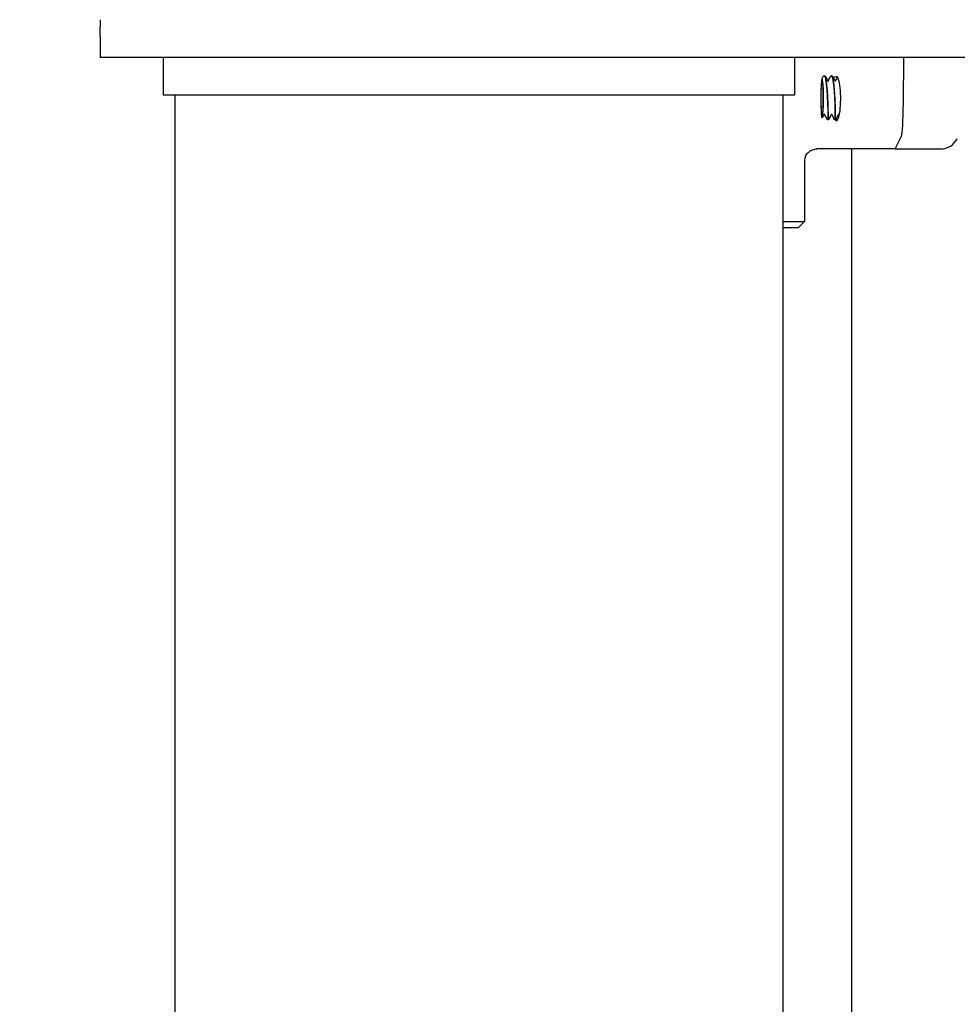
# Model space of a CAD drawing. Header units: inches. Extents: x 18 to 846, y -44 to 561.
# Tile 118 of 256: x 75 to 85, y 264 to 273. Entities that reach past the tile are written whole.
import ezdxf

# ---------------------------------------------------------------- set-up
doc = ezdxf.new("R2010")
doc.units = ezdxf.units.IN
doc.header["$LTSCALE"] = 24
doc.header["$MEASUREMENT"] = 0
doc.layers.add('Dimension (ANSI)', color=7, linetype='Continuous', lineweight=25)
doc.layers.add('Visible (ANSI)', color=7, linetype='Continuous', lineweight=30)
doc.styles.add('Note Text (ANSI)', font='tahoma.ttf')
doc.dimstyles.new('SB Fraction-16 (ANSI)', dxfattribs={"dimscale": 24, "dimtxt": 0.125, "dimasz": 0.098425, "dimexe": 0.125, "dimexo": 0.0625, "dimgap": 0.031496, "dimtad": 0, "dimtih": 1, "dimtoh": 1, "dimdec": 4, "dimrnd": 1e-08, "dimzin": 0, "dimdsep": 46, "dimlunit": 5, "dimtxsty": 'Note Text (ANSI)', "dimcen": 0.09, "dimdle": 0.393701, "dimclrd": 256, "dimclre": 256, "dimclrt": 256, "dimadec": 0, "dimazin": 3, "dimtfac": 0.96, "dimtofl": 0, "dimtmove": 0, "dimatfit": 3, "dimfxl": 1, "dimfrac": 2, "dimtolj": 1, "dimtzin": 12, "dimlwd": -1, "dimlwe": -1, "dimarcsym": 0})

# ---------------------------------------------------------------- blocks, each defined once
blk = doc.blocks.new('*D14')
at = {"layer": 'Defpoints', "color": 0, "transparency": 16777216}
for p in [(92.2741, 349.0815), (59.9824, 273.0815), (76.1941, 273.0815)]:
    blk.add_point(p, dxfattribs=at)
at = {"layer": 'Dimension (ANSI)', "transparency": 16777216}
for p, q in [((90.7741, 349.0815), (56.9824, 349.0815)), ((59.9824, 346.7193), (59.9824, 315.3968)), ((59.9824, 275.4437), (59.9824, 310.7662)), ((74.6941, 273.0815), (56.9824, 273.0815))]:
    blk.add_line(p, q, dxfattribs=at)
for points in [[(59.5887, 346.7193), (60.3761, 346.7193), (59.9824, 349.0815)], [(59.5887, 275.4437), (60.3761, 275.4437), (59.9824, 273.0815)]]:
    blk.add_solid(points, dxfattribs=at)
at = {"layer": 'Dimension (ANSI)', "transparency": 16777216, "insert": (57.8971, 314.6409), "char_height": 3, "attachment_point": 1, "style": 'Note Text (ANSI)'}
blk.add_mtext('\\A1;76', dxfattribs=at)
blk = doc.blocks.new('*D15')
at = {"layer": 'Defpoints', "color": 0, "transparency": 16777216}
for p in [(121.8191, 380.5815), (46.5863, 92.8698), (88.6941, 92.8698)]:
    blk.add_point(p, dxfattribs=at)
at = {"layer": 'Dimension (ANSI)', "transparency": 16777216}
for p, q in [((120.3191, 380.5815), (43.5863, 380.5815)), ((46.5863, 378.2193), (46.5863, 242.3754)), ((46.5863, 95.232), (46.5863, 237.0759)), ((87.1941, 92.8698), (43.5863, 92.8698))]:
    blk.add_line(p, q, dxfattribs=at)
for points in [[(46.1926, 378.2193), (46.98, 378.2193), (46.5863, 380.5815)], [(46.1926, 95.232), (46.98, 95.232), (46.5863, 92.8698)]]:
    blk.add_solid(points, dxfattribs=at)
at = {"layer": 'Dimension (ANSI)', "transparency": 16777216, "insert": (37.4463, 241.6195), "char_height": 3, "attachment_point": 1, "style": 'Note Text (ANSI)'}
blk.add_mtext('\\A1;287 11/16', dxfattribs=at)

msp = doc.modelspace()

# ---------------------------------------------------------------- linework, layer by layer
at = {"layer": 'Visible (ANSI)'}
for p, q in [((76.19412, 273.45473), (76.19412, 273.38442)), ((76.19412, 273.28855), (76.19412, 273.38442)), ((76.19412, 273.28855), (76.19412, 273.0815)), ((76.81912, 273.0815), (76.19412, 273.0815)), ((76.81912, 273.0815), (76.81912, 272.7065)), ((83.06912, 273.0815), (76.81912, 273.0815)), ((92.19412, 273.0815), (83.06912, 273.0815)), ((83.06912, 273.0815), (83.06912, 272.7065)), ((84.14629, 272.62484), (84.15014, 273.0815)), ((84.14629, 272.62484), (84.15014, 273.0815)), ((83.36425, 272.90025), (83.36358, 272.90025)), ((83.43561, 272.90025), (83.43494, 272.90025)), ((83.06912, 272.7065), (76.81912, 272.7065)), ((76.93412, 272.7065), (76.93412, 255.2065)), ((82.95412, 272.7065), (82.95412, 255.2065)), ((83.39993, 272.46275), (83.39926, 272.46275)), ((83.47128, 272.46275), (83.47062, 272.46275)), ((84.06536, 272.17525), (84.1259, 272.3026)), ((84.06536, 272.17525), (84.1259, 272.3026)), ((84.06536, 272.17525), (83.29055, 272.17525)), ((83.63162, 272.17525), (83.63162, 259.2065)), ((84.06536, 272.17525), (84.5139, 272.17525)), ((83.16787, 272.0584), (83.16787, 271.4565)), ((82.95412, 271.4565), (83.16787, 271.4565)), ((83.10537, 271.394), (83.16787, 271.4565)), ((83.10537, 271.394), (82.95412, 271.394))]:
    msp.add_line(p, q, dxfattribs=at)
for centre, major_axis, ratio, start_param, end_param in [((83.48335, 272.67432), (0, 0.21875), 0.1946665, 2.8820452, 6.1722949), ((83.34263, 272.6815), (0, -0.21875), 0.0632779, 4.9864761, 5.0452233), ((84.12277, 272.67432), (0, -0.375), 0.0632779, 0.1323424, 1.438454), ((84.12277, 272.67432), (0, -0.375), 0.0632779, 0.1323424, 1.438454), ((84.51405, 272.36441), (-0.00667, -0.18904), 0.9892589, 0.0348926, 1.1234616)]:
    msp.add_ellipse(centre, major_axis=major_axis, ratio=ratio, start_param=start_param, end_param=end_param, dxfattribs=at)
msp.add_ellipse((83.34263, 272.6815), major_axis=(0, 0.16579), ratio=0.0632779, dxfattribs=at)
msp.add_ellipse((83.34263, 272.6815), major_axis=(0, 0.16579), ratio=0.0632779, dxfattribs=at)
for points in [[(83.33981, 272.86706), (83.34401, 272.87515), (83.34821, 272.88324), (83.3524, 272.89133)], [(83.3524, 272.89133), (83.35463, 272.89564), (83.35767, 272.89999), (83.36345, 272.90025)], [(83.37543, 272.89133), (83.38332, 272.8761), (83.39122, 272.86088), (83.39913, 272.84567)], [(83.40108, 272.84763), (83.40865, 272.86219), (83.41621, 272.87676), (83.42376, 272.89133)], [(83.42376, 272.89133), (83.42599, 272.89564), (83.42903, 272.89999), (83.43481, 272.90025)], [(83.44679, 272.89133), (83.45468, 272.8761), (83.46258, 272.86088), (83.47049, 272.84567)], [(83.47243, 272.84763), (83.47913, 272.86051), (83.48582, 272.8734), (83.4925, 272.88629)], [(83.39811, 272.84763), (83.39845, 272.84748), (83.39897, 272.8473), (83.39959, 272.8473)], [(83.39959, 272.8473), (83.40069, 272.8473), (83.40149, 272.84786), (83.40149, 272.84786)], [(83.46947, 272.84763), (83.46981, 272.84748), (83.47033, 272.8473), (83.47095, 272.8473)], [(83.47095, 272.8473), (83.47205, 272.8473), (83.47284, 272.84786), (83.47284, 272.84786)], [(83.35798, 272.5121), (83.35291, 272.50235), (83.34784, 272.49259), (83.34278, 272.48283)], [(83.39357, 272.4664), (83.38567, 272.48164), (83.37777, 272.49687), (83.36985, 272.5121)], [(83.42934, 272.5121), (83.42142, 272.49687), (83.41351, 272.48164), (83.40562, 272.4664)], [(83.46493, 272.4664), (83.45703, 272.48164), (83.44913, 272.49687), (83.44121, 272.5121)], [(83.50069, 272.5121), (83.49278, 272.49687), (83.48487, 272.48164), (83.47697, 272.4664)]]:
    msp.add_open_spline(points, degree=3, dxfattribs=at)
for points, knots in [([(83.36345, 272.9002), (83.36994, 272.90026), (83.37643, 272.87801), (83.38192, 272.83885), (83.38811, 272.79473), (83.39298, 272.72998), (83.396, 272.66663), (83.39903, 272.60328), (83.40021, 272.54251), (83.40026, 272.505), (83.4003, 272.47776), (83.39978, 272.46324), (83.39926, 272.46303)], [1.8663314, 1.8663314, 1.8663314, 1.8663314, 2.6394946, 2.6394946, 2.6394946, 3.5103246, 3.5103246, 3.5103246, 4.381086, 4.381086, 4.381086, 5.0135712, 5.0135712, 5.0135712, 5.0135712]), ([(83.39993, 272.4628), (83.40001, 272.46277), (83.40009, 272.46312), (83.40017, 272.46385), (83.40088, 272.47021), (83.40136, 272.5059), (83.40031, 272.55867), (83.39927, 272.61127), (83.39667, 272.67986), (83.39228, 272.74103), (83.38784, 272.8028), (83.38159, 272.85582), (83.37454, 272.88169), (83.37122, 272.89389), (83.36773, 272.89995), (83.36425, 272.89993)], [-11.2962495, -11.2962495, -11.2962495, -11.2962495, -11.1962178, -11.1962178, -11.1962178, -10.321672, -10.321672, -10.321672, -9.4498406, -9.4498406, -9.4498406, -8.569564, -8.569564, -8.569564, -8.1546569, -8.1546569, -8.1546569, -8.1546569]), ([(83.36438, 272.90025), (83.36723, 272.90012), (83.36966, 272.89869), (83.37306, 272.89544), (83.37429, 272.89353), (83.37543, 272.89133)], [0, 0, 0, 0, 0.05995161, 0.05995161, 0.12218324, 0.12218324, 0.12218324, 0.12218324]), ([(83.43481, 272.90012), (83.44079, 272.90011), (83.44677, 272.88154), (83.45197, 272.84778), (83.45841, 272.80594), (83.46358, 272.7416), (83.46684, 272.67722), (83.4701, 272.61286), (83.47146, 272.54972), (83.4716, 272.50982), (83.47171, 272.4796), (83.47116, 272.46316), (83.47061, 272.46293)], [8.1495167, 8.1495167, 8.1495167, 8.1495167, 8.8619138, 8.8619138, 8.8619138, 9.7450261, 9.7450261, 9.7450261, 10.627867, 10.627867, 10.627867, 11.2967565, 11.2967565, 11.2967565, 11.2967565]), ([(83.47129, 272.46298), (83.4715, 272.46289), (83.47171, 272.46514), (83.47188, 272.46983), (83.47248, 272.48595), (83.47256, 272.53064), (83.47096, 272.5885), (83.46936, 272.64626), (83.46606, 272.71604), (83.46104, 272.77388), (83.45603, 272.83162), (83.44935, 272.87638), (83.44215, 272.89283), (83.43999, 272.89775), (83.4378, 272.90011), (83.43561, 272.90003)], [-17.5794348, -17.5794348, -17.5794348, -17.5794348, -17.3244424, -17.3244424, -17.3244424, -16.4477493, -16.4477493, -16.4477493, -15.5726718, -15.5726718, -15.5726718, -14.6990684, -14.6990684, -14.6990684, -14.4378422, -14.4378422, -14.4378422, -14.4378422]), ([(83.43574, 272.90025), (83.43858, 272.90012), (83.44102, 272.89869), (83.44442, 272.89544), (83.44565, 272.89353), (83.44679, 272.89133)], [0, 0, 0, 0, 0.05995161, 0.05995161, 0.12218324, 0.12218324, 0.12218324, 0.12218324]), ([(83.45305, 272.87924), (83.45829, 272.88371), (83.46363, 272.88713), (83.4767, 272.89326), (83.48383, 272.89415), (83.48806, 272.89173)], [0.73353999, 0.73353999, 0.73353999, 0.73353999, 0.82602783, 0.82602783, 0.97703961, 0.97703961, 0.97703961, 0.97703961]), ([(83.34989, 272.80612), (83.34898, 272.82328), (83.34786, 272.83739), (83.34529, 272.85874), (83.34385, 272.86541), (83.34081, 272.86994), (83.33925, 272.86735), (83.3362, 272.85272), (83.33476, 272.84043), (83.33255, 272.812), (83.33172, 272.79776), (83.33031, 272.76564), (83.32975, 272.74782), (83.32935, 272.72903)], [0, 0, 0, 0, 0.1707252, 0.1707252, 0.3496474, 0.3496474, 0.536764, 0.536764, 0.7320719, 0.7320719, 0.878173, 0.878173, 1.0284914, 1.0284914, 1.0284914, 1.0284914]), ([(83.35264, 272.73105), (83.35232, 272.74728), (83.35187, 272.76253), (83.35076, 272.78982), (83.35025, 272.79937), (83.34989, 272.80612)], [0, 0, 0, 0, 0.12962008, 0.12962008, 0.24524399, 0.24524399, 0.24524399, 0.24524399]), ([(83.32935, 272.72903), (83.32914, 272.71907), (83.3289, 272.70303), (83.3288, 272.6624), (83.32896, 272.64195), (83.3293, 272.62229)], [0, 0, 0, 0, 0.08007447, 0.08007447, 0.16020525, 0.16020525, 0.16020525, 0.16020525]), ([(83.35309, 272.6446), (83.35314, 272.65336), (83.35322, 272.66583), (83.35314, 272.69819), (83.35296, 272.71481), (83.35264, 272.73105)], [0, 0, 0, 0, 0.06707946, 0.06707946, 0.14228403, 0.14228403, 0.14228403, 0.14228403]), ([(83.32955, 272.61003), (83.32997, 272.59076), (83.33058, 272.57255), (83.33213, 272.54004), (83.33291, 272.52906), (83.33344, 272.52279)], [0.01457951, 0.01457951, 0.01457951, 0.01457951, 0.17010339, 0.17010339, 0.32552884, 0.32552884, 0.32552884, 0.32552884]), ([(83.33344, 272.52279), (83.33483, 272.50646), (83.3364, 272.49449), (83.33968, 272.48122), (83.34136, 272.47965), (83.34458, 272.48678), (83.3461, 272.49501), (83.34878, 272.51981), (83.34994, 272.5358), (83.3515, 272.56807), (83.35201, 272.58258), (83.35276, 272.61297), (83.353, 272.62864), (83.35309, 272.6446)], [0, 0, 0, 0, 0.2083863, 0.2083863, 0.4085509, 0.4085509, 0.6004911, 0.6004911, 0.7842049, 0.7842049, 0.9110533, 0.9110533, 1.0337224, 1.0337224, 1.0337224, 1.0337224]), ([(83.36392, 272.51571), (83.36319, 272.51571), (83.36246, 272.51559), (83.3611, 272.51513), (83.36046, 272.51479), (83.35933, 272.51393), (83.35882, 272.51341), (83.35826, 272.5126), (83.35811, 272.51235), (83.35798, 272.5121)], [0, 0, 0, 0, 0.005529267, 0.005529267, 0.010954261, 0.010954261, 0.01637804, 0.01637804, 0.018633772, 0.018633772, 0.018633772, 0.018633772]), ([(83.36985, 272.5121), (83.36961, 272.51257), (83.3693, 272.51302), (83.36854, 272.51388), (83.36808, 272.51428), (83.36699, 272.515), (83.36633, 272.51529), (83.36509, 272.51563), (83.3645, 272.51571), (83.36392, 272.51571)], [0, 0, 0, 0, 0.00420087, 0.00420087, 0.008811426, 0.008811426, 0.014183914, 0.014183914, 0.018644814, 0.018644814, 0.018644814, 0.018644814]), ([(83.43527, 272.51571), (83.43455, 272.51571), (83.43382, 272.51559), (83.43246, 272.51513), (83.43181, 272.51479), (83.43068, 272.51393), (83.43018, 272.51341), (83.42962, 272.5126), (83.42947, 272.51235), (83.42934, 272.5121)], [0, 0, 0, 0, 0.005529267, 0.005529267, 0.010954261, 0.010954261, 0.01637804, 0.01637804, 0.018633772, 0.018633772, 0.018633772, 0.018633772]), ([(83.44121, 272.5121), (83.44097, 272.51257), (83.44065, 272.51302), (83.4399, 272.51388), (83.43944, 272.51428), (83.43835, 272.515), (83.43769, 272.51529), (83.43645, 272.51563), (83.43586, 272.51571), (83.43527, 272.51571)], [0, 0, 0, 0, 0.00420087, 0.00420087, 0.008811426, 0.008811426, 0.014183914, 0.014183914, 0.018644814, 0.018644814, 0.018644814, 0.018644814]), ([(83.50663, 272.51571), (83.50591, 272.51571), (83.50517, 272.51559), (83.50381, 272.51513), (83.50317, 272.51479), (83.50204, 272.51393), (83.50154, 272.51341), (83.50097, 272.5126), (83.50082, 272.51235), (83.50069, 272.5121)], [0, 0, 0, 0, 0.005529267, 0.005529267, 0.010954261, 0.010954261, 0.01637804, 0.01637804, 0.018633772, 0.018633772, 0.018633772, 0.018633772]), ([(83.51208, 272.51289), (83.51195, 272.51308), (83.51181, 272.51326), (83.51126, 272.51388), (83.51079, 272.51428), (83.5097, 272.515), (83.50905, 272.51529), (83.5078, 272.51563), (83.50721, 272.51571), (83.50663, 272.51571)], [0.002408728, 0.002408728, 0.002408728, 0.002408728, 0.00420087, 0.00420087, 0.008811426, 0.008811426, 0.014183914, 0.014183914, 0.018644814, 0.018644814, 0.018644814, 0.018644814]), ([(83.39926, 272.46275), (83.3985, 272.46279), (83.39774, 272.46295), (83.39637, 272.46351), (83.39574, 272.46389), (83.39472, 272.46476), (83.3943, 272.46525), (83.39382, 272.46594), (83.39368, 272.46618), (83.39357, 272.4664)], [0, 0, 0, 0, 0.006053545, 0.006053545, 0.011940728, 0.011940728, 0.01760948, 0.01760948, 0.020816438, 0.020816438, 0.020816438, 0.020816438]), ([(83.40562, 272.4664), (83.40543, 272.46604), (83.40517, 272.46561), (83.40449, 272.4648), (83.40409, 272.4644), (83.40313, 272.4637), (83.40256, 272.46339), (83.40132, 272.46292), (83.40062, 272.46278), (83.39993, 272.46275)], [0, 0, 0, 0, 0.005297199, 0.005297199, 0.010095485, 0.010095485, 0.015292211, 0.015292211, 0.020823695, 0.020823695, 0.020823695, 0.020823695]), ([(83.47062, 272.46275), (83.46986, 272.46279), (83.4691, 272.46295), (83.46773, 272.46351), (83.4671, 272.46389), (83.46607, 272.46476), (83.46566, 272.46525), (83.46518, 272.46594), (83.46504, 272.46618), (83.46493, 272.4664)], [0, 0, 0, 0, 0.006053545, 0.006053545, 0.011940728, 0.011940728, 0.01760948, 0.01760948, 0.020816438, 0.020816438, 0.020816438, 0.020816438]), ([(83.47697, 272.4664), (83.47679, 272.46604), (83.47652, 272.46561), (83.47584, 272.4648), (83.47544, 272.4644), (83.47449, 272.4637), (83.47392, 272.46339), (83.47267, 272.46292), (83.47198, 272.46278), (83.47129, 272.46275)], [0, 0, 0, 0, 0.005297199, 0.005297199, 0.010095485, 0.010095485, 0.015292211, 0.015292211, 0.020823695, 0.020823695, 0.020823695, 0.020823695]), ([(83.17609, 272.09908), (83.17515, 272.09687), (83.17425, 272.09454), (83.17258, 272.08963), (83.17181, 272.08706), (83.17045, 272.08172), (83.16985, 272.07895), (83.16888, 272.07325), (83.16851, 272.07033), (83.168, 272.06441), (83.16787, 272.06141), (83.16787, 272.0584)], [-1.564172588, -1.564172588, -1.564172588, -1.564172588, -1.552833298, -1.552833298, -1.541494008, -1.541494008, -1.530154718, -1.530154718, -1.518815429, -1.518815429, -1.507476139, -1.507476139, -1.507476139, -1.507476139]), ([(83.17609, 272.09908), (83.17612, 272.09915), (83.17615, 272.09921), (83.18261, 272.11432), (83.19189, 272.12796), (83.21503, 272.15081), (83.22863, 272.15982), (83.25849, 272.1721), (83.27444, 272.17525), (83.29055, 272.17525)], [0.12960831, 0.12960831, 0.12960831, 0.12960831, 0.13017613, 0.13017613, 0.25481643, 0.25481643, 0.37825086, 0.37825086, 0.50129539, 0.50129539, 0.50129539, 0.50129539])]:
    msp.add_open_spline(points, degree=3, knots=knots, dxfattribs=at)

# ---------------------------------------------------------------- dimensions: what is measured, and where the dimension line sits
at = {"layer": 'Dimension (ANSI)'}
for base, p1, p2, angle, picture, middle in [((46.58635, 92.8698), (121.81912, 380.5815), (88.69412, 92.8698), 270, '*D15', (46.58635, 239.72565)), ((59.98243, 273.0815), (92.27412, 349.0815), (76.19412, 273.0815), 90, '*D14', (59.98243, 313.0815))]:
    dim = msp.add_linear_dim(base=base, p1=p1, p2=p2, angle=angle, dimstyle='SB Fraction-16 (ANSI)', override={"dimgap": 0.031496, "dimdec": 4, "dimtol": 0, "dimlim": 0, "dimtp": 0, "dimtm": 0, "dimtdec": 2, "dimatfit": 1}, dxfattribs=at)
    dim.commit()
    dim.dimension.update_dxf_attribs({"geometry": picture, "text_midpoint": middle, "dimtype": 160})

doc.saveas('drawing.dxf')
